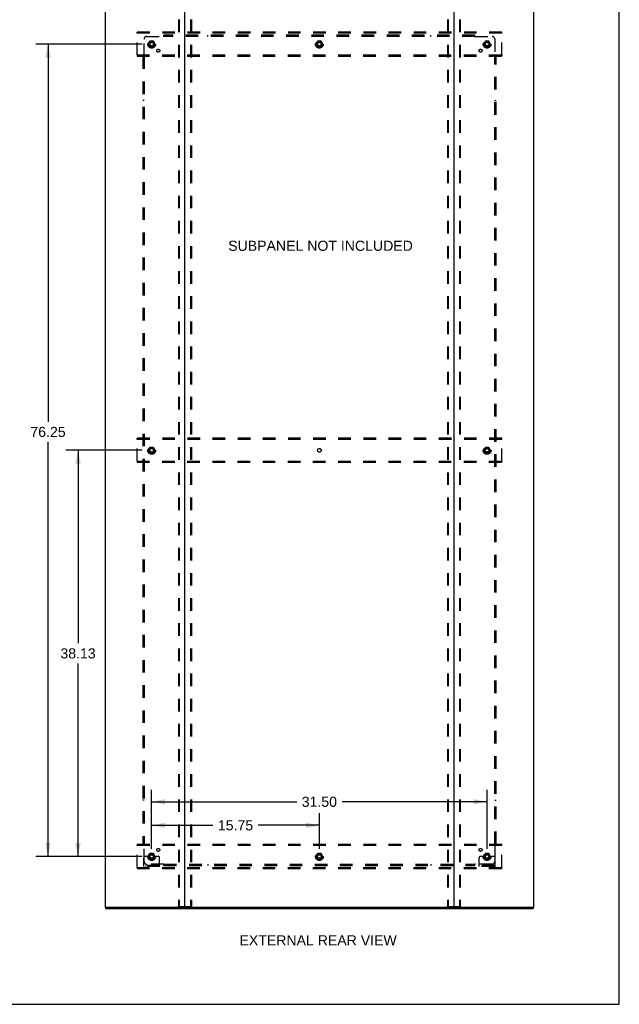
# Model space of a CAD drawing. Header units: inches. Extents: x 0 to 215, y 0 to 139.
# Tile 93 of 96: x 158 to 215, y 0 to 92. Entities that reach past the tile are written whole.
import ezdxf

# ---------------------------------------------------------------- set-up
doc = ezdxf.new("R2010")
doc.units = ezdxf.units.IN
doc.header["$LTSCALE"] = 11.804375
doc.header["$MEASUREMENT"] = 0
doc.linetypes.add('DOT', pattern=[0.2, 0.1, -0.1])
doc.linetypes.add('HIDDEN', pattern=[0.2, 0.1, -0.1])
doc.layers.get('0').update_dxf_attribs({"linetype": 'CONTINUOUS'})
for name, color, linetype in [('DEFAULT_2', 8, 'HIDDEN'), ('DIMENSIONS', 7, 'CONTINUOUS'), ('SUBPANEL', 7, 'CONTINUOUS')]:
    doc.layers.add(name, color=color, linetype=linetype)
doc.styles.get("Standard").update_dxf_attribs({"font": 'arial.ttf'})
doc.dimstyles.new('DIMSTYLE_1', dxfattribs={"dimtxt": 0.946875, "dimasz": 1.2625, "dimexe": 0.09, "dimexo": 0.07, "dimgap": 0.0375, "dimtad": 0, "dimtih": 1, "dimtoh": 1, "dimzin": 4, "dimdsep": 46, "dimtxsty": 'Standard', "dimblk": '_FILLED', "dimblk1": '_FILLED', "dimblk2": '_FILLED', "dimcen": 0.09, "dimadec": 3, "dimazin": 1, "dimtfac": 1, "dimtdec": 3, "dimtofl": 0, "dimtmove": 0, "dimatfit": 3, "dimldrblk": '_FILLED', "dimfxl": 0, "dimtolj": 1, "dimtzin": 4, "dimarcsym": 0})

# ---------------------------------------------------------------- blocks, each defined once
blk = doc.blocks.new('_FILLED')
at = {"color": 0, "linetype": 'ByBlock'}
blk.add_solid([(0, 0), (-1, 0.2), (-1, -0.2)], dxfattribs=at)
blk = doc.blocks.new('*D3')
at = {"layer": 'DIMENSIONS', "color": 2, "linetype": 'Continuous'}
for p, q in [((170.707, 14.595), (170.707, 17.936)), ((186.457, 14.595), (186.457, 17.936)), ((170.707, 16.8), (176.454, 16.8)), ((186.457, 16.8), (180.71, 16.8))]:
    blk.add_line(p, q, dxfattribs=at)
at = {"layer": 'DIMENSIONS', "color": 2, "linetype": 'Continuous', "xscale": 1.2625, "yscale": 1.2625, "zscale": 1.2625, "rotation": 180}
blk.add_blockref('_FILLED', (170.707, 16.8), dxfattribs=at)
at = {"layer": 'DIMENSIONS', "color": 2, "linetype": 'Continuous', "xscale": 1.2625, "yscale": 1.2625, "zscale": 1.2625}
blk.add_blockref('_FILLED', (186.457, 16.8), dxfattribs=at)
at = {"layer": 'DIMENSIONS', "color": 2, "linetype": 'Continuous', "insert": (178.582, 17.273), "char_height": 0.9469, "width": 3.30878, "attachment_point": 2, "line_spacing_factor": 0.9}
blk.add_mtext('15.75', dxfattribs=at)
blk = doc.blocks.new('*D4')
at = {"layer": 'DIMENSIONS', "color": 2, "linetype": 'Continuous'}
for p, q in [((169.824, 90.126), (159.836, 90.126)), ((160.973, 90.126), (160.973, 54.673)), ((160.973, 13.876), (160.973, 52.78)), ((169.824, 13.876), (159.836, 13.876))]:
    blk.add_line(p, q, dxfattribs=at)
at = {"layer": 'DIMENSIONS', "color": 2, "linetype": 'Continuous', "xscale": 1.2625, "yscale": 1.2625, "zscale": 1.2625}
for p, rotation in [((160.973, 90.126), 90), ((160.973, 13.876), 270)]:
    blk.add_blockref('_FILLED', p, dxfattribs=dict(at, rotation=rotation))
at = {"layer": 'DIMENSIONS', "color": 2, "linetype": 'Continuous', "insert": (160.973, 54.2), "char_height": 0.9469, "width": 3.30878, "attachment_point": 2, "line_spacing_factor": 0.9}
blk.add_mtext('76.25', dxfattribs=at)
blk = doc.blocks.new('*D5')
at = {"layer": 'DIMENSIONS', "color": 2, "linetype": 'Continuous'}
for p, q in [((170.707, 14.595), (170.707, 20.146)), ((202.207, 14.595), (202.207, 20.146)), ((170.707, 19.009), (184.329, 19.009)), ((202.207, 19.009), (188.585, 19.009))]:
    blk.add_line(p, q, dxfattribs=at)
at = {"layer": 'DIMENSIONS', "color": 2, "linetype": 'Continuous', "xscale": 1.2625, "yscale": 1.2625, "zscale": 1.2625, "rotation": 180}
blk.add_blockref('_FILLED', (170.707, 19.009), dxfattribs=at)
at = {"layer": 'DIMENSIONS', "color": 2, "linetype": 'Continuous', "xscale": 1.2625, "yscale": 1.2625, "zscale": 1.2625}
blk.add_blockref('_FILLED', (202.207, 19.009), dxfattribs=at)
at = {"layer": 'DIMENSIONS', "color": 2, "linetype": 'Continuous', "insert": (186.457, 19.483), "char_height": 0.9469, "width": 3.30878, "attachment_point": 2, "line_spacing_factor": 0.9}
blk.add_mtext('31.50', dxfattribs=at)
blk = doc.blocks.new('*D6')
at = {"layer": 'DIMENSIONS', "color": 2, "linetype": 'Continuous'}
for p, q in [((169.824, 52.001), (162.656, 52.001)), ((163.792, 52.001), (163.792, 33.885)), ((163.792, 13.876), (163.792, 31.991)), ((169.824, 13.876), (162.656, 13.876))]:
    blk.add_line(p, q, dxfattribs=at)
at = {"layer": 'DIMENSIONS', "color": 2, "linetype": 'Continuous', "xscale": 1.2625, "yscale": 1.2625, "zscale": 1.2625}
for p, rotation in [((163.792, 52.001), 90), ((163.792, 13.876), 270)]:
    blk.add_blockref('_FILLED', p, dxfattribs=dict(at, rotation=rotation))
at = {"layer": 'DIMENSIONS', "color": 2, "linetype": 'Continuous', "insert": (163.792, 33.412), "char_height": 0.9469, "width": 3.30878, "attachment_point": 2, "line_spacing_factor": 0.9}
blk.add_mtext('38.13', dxfattribs=at)

msp = doc.modelspace()

# ---------------------------------------------------------------- linework, layer by layer
at = {"color": 7, "linetype": 'Continuous'}
for p, q in [((214.625, 0), (214.625, 138.875)), ((166.384, 9.105), (166.384, 9.001)), ((166.393, 9.105), (166.422, 9.105)), ((173.792, 9.105), (199.122, 9.105)), ((206.492, 9.105), (206.521, 9.105)), ((206.53, 9.105), (206.53, 9.001)), ((0, 0), (214.625, 0))]:
    msp.add_line(p, q, dxfattribs=at)
at = {"color": 3, "linetype": 'Continuous'}
for p, q in [((166.332, 94.897), (166.332, 9.105)), ((173.832, 9.145), (173.832, 94.857)), ((199.082, 94.857), (199.082, 9.145)), ((206.582, 9.105), (206.582, 94.897)), ((166.393, 9.105), (166.332, 9.105)), ((166.384, 9.001), (206.53, 9.001)), ((166.422, 9.105), (173.792, 9.105)), ((199.122, 9.105), (206.492, 9.105)), ((206.521, 9.105), (206.582, 9.105))]:
    msp.add_line(p, q, dxfattribs=at)
for centre, start, end in [((173.792, 9.145), 270, 360), ((199.122, 9.145), 180, 270)]:
    msp.add_arc(centre, 0.04, start, end, dxfattribs=at)
at = {"color": 7, "linetype": 'Continuous'}
for centre, start, end in [((173.872, 9.145), 180, 270), ((199.042, 9.145), 270, 360)]:
    msp.add_arc(centre, 0.04, start, end, dxfattribs=at)
at = {"layer": 'DEFAULT_2', "color": 8, "linetype": 'HIDDEN'}
for p, q in [((173.228, 94.783), (173.228, 9.218)), ((173.302, 94.783), (173.302, 9.218)), ((174.363, 94.783), (174.363, 9.218)), ((174.436, 94.783), (174.436, 9.218)), ((198.478, 94.783), (198.478, 9.218)), ((198.552, 94.783), (198.552, 9.218)), ((199.613, 94.783), (199.613, 9.218)), ((199.686, 94.783), (199.686, 9.218)), ((169.332, 91.147), (169.332, 91.251)), ((203.582, 91.251), (169.332, 91.251)), ((169.332, 89.105), (169.332, 91.147)), ((203.582, 91.147), (169.332, 91.147)), ((203.582, 91.147), (203.582, 91.251)), ((203.582, 89.105), (203.582, 91.147)), ((170.544, 90.398), (170.39, 90.131)), ((170.39, 90.121), (170.544, 89.853)), ((170.862, 90.403), (170.553, 90.403)), ((170.862, 89.848), (170.553, 89.848)), ((171.025, 90.131), (170.87, 90.398)), ((170.87, 89.853), (171.025, 90.121)), ((186.294, 90.398), (186.14, 90.131)), ((186.14, 90.121), (186.294, 89.853)), ((186.612, 90.403), (186.303, 90.403)), ((186.612, 89.848), (186.303, 89.848)), ((186.775, 90.131), (186.62, 90.398)), ((186.62, 89.853), (186.775, 90.121)), ((202.044, 90.398), (201.89, 90.131)), ((201.89, 90.121), (202.044, 89.853)), ((202.362, 90.403), (202.053, 90.403)), ((202.362, 89.848), (202.053, 89.848)), ((202.525, 90.131), (202.37, 90.398)), ((202.37, 89.853), (202.525, 90.121)), ((169.332, 89.105), (169.332, 89.001)), ((169.332, 89.105), (203.582, 89.105)), ((169.332, 89.001), (203.582, 89.001)), ((203.582, 89.105), (203.582, 89.001)), ((169.332, 53.022), (169.332, 53.126)), ((203.582, 53.126), (169.332, 53.126)), ((169.332, 50.98), (169.332, 53.022)), ((203.582, 53.022), (169.332, 53.022)), ((203.582, 53.022), (203.582, 53.126)), ((203.582, 50.98), (203.582, 53.022)), ((170.544, 52.273), (170.39, 52.006)), ((170.39, 51.996), (170.544, 51.728)), ((170.862, 52.278), (170.553, 52.278)), ((171.025, 52.006), (170.87, 52.273)), ((170.87, 51.728), (171.025, 51.996)), ((202.044, 52.273), (201.89, 52.006)), ((201.89, 51.996), (202.044, 51.728)), ((202.362, 52.278), (202.053, 52.278)), ((202.525, 52.006), (202.37, 52.273)), ((202.37, 51.728), (202.525, 51.996)), ((169.332, 50.98), (169.332, 50.876)), ((169.332, 50.98), (203.582, 50.98)), ((169.332, 50.876), (203.582, 50.876)), ((170.862, 51.723), (170.553, 51.723)), ((202.362, 51.723), (202.053, 51.723)), ((203.582, 50.98), (203.582, 50.876)), ((203.582, 15.001), (169.332, 15.001)), ((169.332, 14.897), (169.332, 15.001)), ((203.582, 14.897), (169.332, 14.897)), ((169.332, 12.855), (169.332, 14.897)), ((203.582, 14.897), (203.582, 15.001)), ((203.582, 12.855), (203.582, 14.897)), ((170.171, 13.876), (170.082, 13.876)), ((170.293, 13.876), (170.171, 13.876)), ((170.532, 13.876), (170.293, 13.876)), ((170.544, 14.148), (170.39, 13.881)), ((170.39, 13.871), (170.544, 13.603)), ((170.862, 14.153), (170.553, 14.153)), ((171.025, 13.881), (170.87, 14.148)), ((170.87, 13.603), (171.025, 13.871)), ((170.882, 13.876), (171.122, 13.876)), ((171.243, 13.876), (171.122, 13.876)), ((171.332, 13.876), (171.243, 13.876)), ((186.294, 14.148), (186.14, 13.881)), ((186.14, 13.871), (186.294, 13.603)), ((186.612, 14.153), (186.303, 14.153)), ((186.775, 13.881), (186.62, 14.148)), ((186.62, 13.603), (186.775, 13.871)), ((201.671, 13.876), (201.582, 13.876)), ((201.793, 13.876), (201.671, 13.876)), ((202.032, 13.876), (201.793, 13.876)), ((202.044, 14.148), (201.89, 13.881)), ((201.89, 13.871), (202.044, 13.603)), ((202.362, 14.153), (202.053, 14.153)), ((202.525, 13.881), (202.37, 14.148)), ((202.37, 13.603), (202.525, 13.871)), ((202.382, 13.876), (202.622, 13.876)), ((202.743, 13.876), (202.622, 13.876)), ((202.832, 13.876), (202.743, 13.876)), ((169.957, 12.928), (169.957, 13.751)), ((171.457, 13.032), (169.957, 13.032)), ((170.204, 12.928), (170.204, 13.032)), ((170.46, 12.928), (170.46, 13.032)), ((170.862, 13.598), (170.553, 13.598)), ((170.954, 12.928), (170.954, 13.032)), ((171.21, 12.928), (171.21, 13.032)), ((171.457, 12.928), (171.457, 13.751)), ((186.612, 13.598), (186.303, 13.598)), ((201.457, 12.928), (201.457, 13.751)), ((202.957, 13.032), (201.457, 13.032)), ((201.704, 12.928), (201.704, 13.032)), ((201.96, 12.928), (201.96, 13.032)), ((202.362, 13.598), (202.053, 13.598)), ((202.454, 12.928), (202.454, 13.032)), ((202.71, 12.928), (202.71, 13.032)), ((202.957, 12.928), (202.957, 13.751)), ((169.332, 12.855), (203.582, 12.855)), ((169.332, 12.855), (169.332, 12.751)), ((169.332, 12.751), (203.582, 12.751)), ((171.457, 12.928), (169.957, 12.928)), ((202.957, 12.928), (201.457, 12.928)), ((203.582, 12.855), (203.582, 12.751)), ((173.25, 9.188), (174.415, 9.188)), ((198.5, 9.188), (199.665, 9.188))]:
    msp.add_line(p, q, dxfattribs=at)
for points in [[(173.25, 9.188), (173.244, 9.189), (173.239, 9.192), (173.235, 9.197), (173.231, 9.203), (173.229, 9.21), (173.228, 9.218)], [(173.302, 9.218), (173.303, 9.21), (173.305, 9.203), (173.308, 9.197), (173.313, 9.192), (173.318, 9.189), (173.323, 9.188)], [(174.341, 9.188), (174.347, 9.189), (174.352, 9.192), (174.356, 9.197), (174.36, 9.203), (174.362, 9.21), (174.363, 9.218)], [(174.436, 9.218), (174.435, 9.21), (174.433, 9.203), (174.43, 9.197), (174.426, 9.192), (174.421, 9.189), (174.415, 9.188)], [(198.5, 9.188), (198.494, 9.189), (198.489, 9.192), (198.485, 9.197), (198.481, 9.203), (198.479, 9.21), (198.478, 9.218)], [(198.552, 9.218), (198.553, 9.21), (198.555, 9.203), (198.558, 9.197), (198.563, 9.192), (198.568, 9.189), (198.573, 9.188)], [(199.591, 9.188), (199.597, 9.189), (199.602, 9.192), (199.606, 9.197), (199.61, 9.203), (199.612, 9.21), (199.613, 9.218)], [(199.686, 9.218), (199.685, 9.21), (199.683, 9.203), (199.68, 9.197), (199.676, 9.192), (199.671, 9.189), (199.665, 9.188)]]:
    msp.add_lwpolyline(points, dxfattribs=at)
for centre, radius in [((170.707, 90.126), 0.372), ((170.707, 90.126), 0.356), ((170.707, 90.126), 0.312), ((170.707, 90.126), 0.204), ((170.707, 90.126), 0.188), ((170.707, 90.126), 0.183), ((170.707, 90.126), 0.165), ((186.457, 90.126), 0.372), ((186.457, 90.126), 0.356), ((186.457, 90.126), 0.312), ((186.457, 90.126), 0.204), ((186.457, 90.126), 0.188), ((186.457, 90.126), 0.183), ((186.457, 90.126), 0.165), ((202.207, 90.126), 0.372), ((202.207, 90.126), 0.356), ((202.207, 90.126), 0.312), ((202.207, 90.126), 0.204), ((202.207, 90.126), 0.188), ((202.207, 90.126), 0.183), ((202.207, 90.126), 0.165), ((170.707, 52.001), 0.372), ((170.707, 52.001), 0.356), ((170.707, 52.001), 0.312), ((170.707, 52.001), 0.204), ((170.707, 52.001), 0.188), ((170.707, 52.001), 0.183), ((170.707, 52.001), 0.165), ((202.207, 52.001), 0.372), ((202.207, 52.001), 0.356), ((202.207, 52.001), 0.312), ((202.207, 52.001), 0.204), ((202.207, 52.001), 0.188), ((202.207, 52.001), 0.183), ((202.207, 52.001), 0.165), ((170.707, 13.876), 0.372), ((170.707, 13.876), 0.356), ((170.707, 13.876), 0.312), ((170.707, 13.876), 0.204), ((170.707, 13.876), 0.188), ((170.707, 13.876), 0.183), ((170.707, 13.876), 0.165), ((186.457, 13.876), 0.372), ((186.457, 13.876), 0.356), ((186.457, 13.876), 0.312), ((186.457, 13.876), 0.204), ((186.457, 13.876), 0.188), ((186.457, 13.876), 0.183), ((186.457, 13.876), 0.165), ((202.207, 13.876), 0.372), ((202.207, 13.876), 0.356), ((202.207, 13.876), 0.312), ((202.207, 13.876), 0.204), ((202.207, 13.876), 0.188), ((202.207, 13.876), 0.183), ((202.207, 13.876), 0.165)]:
    msp.add_circle(centre, radius, dxfattribs=at)
at = {"layer": 'DEFAULT_2', "color": 8, "linetype": 'DOT'}
for centre in [(170.707, 90.126), (186.457, 90.126), (202.207, 90.126), (170.707, 52.001), (186.457, 52.001), (202.207, 52.001), (170.707, 13.876), (186.457, 13.876), (202.207, 13.876)]:
    msp.add_circle(centre, 0.17, dxfattribs=at)
at = {"layer": 'DEFAULT_2', "color": 8, "linetype": 'HIDDEN'}
for centre, radius, start, end in [((170.398, 90.126), 0.01, 150.01268, 209.98829), ((170.553, 90.393), 0.01, 90.01235, 149.98915), ((170.553, 89.858), 0.01, 210.01204, 269.98872), ((170.862, 90.393), 0.01, 30.01204, 89.98872), ((170.862, 89.858), 0.01, 270.01235, 329.98915), ((171.016, 90.126), 0.01, 330.01268, 29.98829), ((186.148, 90.126), 0.01, 150.01268, 209.98829), ((186.303, 90.393), 0.01, 90.01235, 149.98915), ((186.303, 89.858), 0.01, 210.01204, 269.98872), ((186.612, 90.393), 0.01, 30.01204, 89.98872), ((186.612, 89.858), 0.01, 270.01235, 329.98915), ((186.766, 90.126), 0.01, 330.01268, 29.98829), ((201.898, 90.126), 0.01, 150.01268, 209.98829), ((202.053, 90.393), 0.01, 90.01235, 149.98915), ((202.053, 89.858), 0.01, 210.01204, 269.98872), ((202.362, 90.393), 0.01, 30.01204, 89.98872), ((202.362, 89.858), 0.01, 270.01235, 329.98915), ((202.516, 90.126), 0.01, 330.01268, 29.98829), ((170.398, 52.001), 0.01, 150.01268, 209.98829), ((170.553, 52.268), 0.01, 90.01235, 149.98915), ((170.862, 52.268), 0.01, 30.01204, 89.98872), ((171.016, 52.001), 0.01, 330.01268, 29.98829), ((201.898, 52.001), 0.01, 150.01268, 209.98829), ((202.053, 52.268), 0.01, 90.01235, 149.98915), ((202.362, 52.268), 0.01, 30.01204, 89.98872), ((202.516, 52.001), 0.01, 330.01268, 29.98829), ((170.553, 51.733), 0.01, 210.01204, 269.98872), ((170.862, 51.733), 0.01, 270.01235, 329.98915), ((202.053, 51.733), 0.01, 210.01204, 269.98872), ((202.362, 51.733), 0.01, 270.01235, 329.98915), ((170.082, 13.751), 0.125, 90, 180), ((170.398, 13.876), 0.01, 150.01268, 209.98829), ((170.707, 13.876), 0.175, 180, 360), ((170.553, 14.143), 0.01, 90.01235, 149.98915), ((170.862, 14.143), 0.01, 30.01204, 89.98872), ((171.016, 13.876), 0.01, 330.01268, 29.98829), ((171.332, 13.751), 0.125, 0, 90), ((186.148, 13.876), 0.01, 150.01268, 209.98829), ((186.303, 14.143), 0.01, 90.01235, 149.98915), ((186.612, 14.143), 0.01, 30.01204, 89.98872), ((186.766, 13.876), 0.01, 330.01268, 29.98829), ((201.582, 13.751), 0.125, 90, 180), ((201.898, 13.876), 0.01, 150.01268, 209.98829), ((202.207, 13.876), 0.175, 180, 360), ((202.053, 14.143), 0.01, 90.01235, 149.98915), ((202.362, 14.143), 0.01, 30.01204, 89.98872), ((202.516, 13.876), 0.01, 330.01268, 29.98829), ((202.832, 13.751), 0.125, 0, 90), ((170.553, 13.608), 0.01, 210.01204, 269.98872), ((170.862, 13.608), 0.01, 270.01235, 329.98915), ((186.303, 13.608), 0.01, 210.01204, 269.98872), ((186.612, 13.608), 0.01, 270.01235, 329.98915), ((202.053, 13.608), 0.01, 210.01204, 269.98872), ((202.362, 13.608), 0.01, 270.01235, 329.98915)]:
    msp.add_arc(centre, radius, start, end, dxfattribs=at)
at = {"layer": 'SUBPANEL', "color": 8, "linetype": 'HIDDEN'}
for p, q in [((169.989, 89.005), (169.989, 90.595)), ((170.239, 90.845), (171.828, 90.845)), ((171.847, 90.863), (171.84, 90.857)), ((171.864, 90.804), (171.864, 90.97)), ((201.051, 90.97), (171.864, 90.97)), ((201.051, 90.845), (171.864, 90.845)), ((175.989, 90.845), (175.989, 90.97)), ((196.926, 90.845), (196.926, 90.97)), ((201.051, 90.804), (201.051, 90.97)), ((201.086, 90.845), (202.676, 90.845)), ((202.926, 90.595), (202.926, 89.005)), ((169.864, 88.97), (169.864, 15.032)), ((169.864, 88.97), (170.029, 88.97)), ((169.989, 88.97), (169.989, 15.032)), ((202.885, 88.97), (203.051, 88.97)), ((202.926, 15.032), (202.926, 88.97)), ((202.945, 88.987), (202.938, 88.993)), ((203.051, 15.032), (203.051, 88.97)), ((169.989, 84.845), (169.864, 84.845)), ((202.926, 84.845), (203.051, 84.845)), ((169.989, 19.157), (169.864, 19.157)), ((202.926, 19.157), (203.051, 19.157)), ((169.864, 15.032), (170.029, 15.032)), ((169.97, 15.015), (169.976, 15.009)), ((169.989, 13.407), (169.989, 14.997)), ((202.885, 15.032), (203.051, 15.032)), ((202.926, 14.997), (202.926, 13.407)), ((171.828, 13.157), (170.239, 13.157)), ((171.864, 13.032), (171.864, 13.198)), ((171.864, 13.157), (201.051, 13.157)), ((171.864, 13.032), (201.051, 13.032)), ((175.989, 13.157), (175.989, 13.032)), ((196.926, 13.157), (196.926, 13.032)), ((201.051, 13.032), (201.051, 13.198)), ((201.068, 13.138), (201.075, 13.145)), ((202.676, 13.157), (201.086, 13.157))]:
    msp.add_line(p, q, dxfattribs=at)
for points in [[(171.84, 90.857), (171.838, 90.855), (171.836, 90.853), (171.835, 90.851), (171.833, 90.849), (171.831, 90.848), (171.83, 90.846), (171.828, 90.845)], [(171.841, 90.825), (171.838, 90.83), (171.837, 90.832), (171.836, 90.835), (171.834, 90.837), (171.833, 90.839), (171.831, 90.841), (171.83, 90.843), (171.828, 90.845)], [(171.864, 90.804), (171.862, 90.804), (171.86, 90.805), (171.858, 90.806), (171.857, 90.807), (171.855, 90.808), (171.854, 90.809), (171.852, 90.811), (171.851, 90.812), (171.849, 90.814), (171.848, 90.815), (171.846, 90.817), (171.845, 90.819), (171.844, 90.821), (171.842, 90.823), (171.841, 90.825)], [(171.864, 90.883), (171.862, 90.881), (171.86, 90.879), (171.859, 90.877), (171.857, 90.875), (171.856, 90.873), (171.854, 90.871), (171.853, 90.87), (171.851, 90.868), (171.85, 90.866), (171.848, 90.865), (171.847, 90.863)], [(201.051, 90.883), (201.053, 90.881), (201.054, 90.879), (201.056, 90.877), (201.057, 90.875), (201.059, 90.873), (201.061, 90.871), (201.062, 90.87), (201.064, 90.868), (201.065, 90.866), (201.067, 90.865), (201.068, 90.863)], [(201.051, 90.804), (201.053, 90.804), (201.055, 90.805), (201.056, 90.806), (201.058, 90.807), (201.059, 90.808), (201.061, 90.809), (201.062, 90.811), (201.064, 90.812), (201.065, 90.814), (201.067, 90.815), (201.068, 90.817), (201.069, 90.819), (201.071, 90.821), (201.072, 90.823), (201.073, 90.825), (201.076, 90.83)], [(201.068, 90.863), (201.075, 90.857), (201.076, 90.855), (201.078, 90.853), (201.08, 90.851), (201.082, 90.849), (201.084, 90.848), (201.085, 90.846), (201.086, 90.845)], [(201.076, 90.83), (201.078, 90.832), (201.079, 90.835), (201.081, 90.837), (201.082, 90.839), (201.084, 90.841), (201.085, 90.843), (201.086, 90.845)], [(169.95, 88.97), (169.952, 88.971), (169.954, 88.973), (169.956, 88.974), (169.958, 88.976), (169.96, 88.977), (169.962, 88.979), (169.964, 88.981), (169.965, 88.982), (169.967, 88.984), (169.968, 88.985), (169.97, 88.987)], [(169.97, 88.987), (169.976, 88.993), (169.978, 88.995), (169.98, 88.997), (169.982, 88.999), (169.984, 89), (169.985, 89.002), (169.987, 89.004), (169.989, 89.005)], [(170.003, 88.995), (170.001, 88.996), (169.999, 88.998), (169.996, 88.999), (169.994, 89.001), (169.992, 89.002), (169.99, 89.004), (169.989, 89.005)], [(170.029, 88.97), (170.029, 88.971), (170.028, 88.973), (170.027, 88.975), (170.026, 88.976), (170.025, 88.978), (170.024, 88.979), (170.023, 88.981), (170.021, 88.983), (170.019, 88.984), (170.018, 88.985), (170.016, 88.987), (170.014, 88.988), (170.012, 88.989), (170.01, 88.991), (170.008, 88.992), (170.003, 88.995)], [(202.885, 88.97), (202.886, 88.971), (202.887, 88.973), (202.887, 88.975), (202.888, 88.976), (202.889, 88.978), (202.891, 88.979), (202.892, 88.981), (202.894, 88.983), (202.895, 88.984), (202.897, 88.985), (202.899, 88.987), (202.9, 88.988), (202.902, 88.989), (202.905, 88.991), (202.907, 88.992)], [(202.907, 88.992), (202.911, 88.995), (202.914, 88.996), (202.916, 88.998), (202.918, 88.999), (202.92, 89.001), (202.923, 89.002), (202.924, 89.004), (202.926, 89.005)], [(202.938, 88.993), (202.936, 88.995), (202.935, 88.997), (202.933, 88.999), (202.931, 89), (202.929, 89.002), (202.928, 89.004), (202.926, 89.005)], [(202.965, 88.97), (202.962, 88.971), (202.96, 88.973), (202.958, 88.974), (202.956, 88.976), (202.954, 88.977), (202.953, 88.979), (202.951, 88.981), (202.949, 88.982), (202.948, 88.984), (202.946, 88.985), (202.945, 88.987)], [(169.95, 15.032), (169.952, 15.03), (169.954, 15.029), (169.956, 15.027), (169.958, 15.026), (169.96, 15.024), (169.962, 15.023), (169.964, 15.021), (169.965, 15.02), (169.967, 15.018), (169.968, 15.017), (169.97, 15.015)], [(169.976, 15.009), (169.978, 15.007), (169.98, 15.005), (169.982, 15.003), (169.984, 15.001), (169.985, 15), (169.987, 14.998), (169.989, 14.997)], [(170.008, 15.01), (170.003, 15.007), (170.001, 15.005), (169.999, 15.004), (169.996, 15.003), (169.994, 15.001), (169.992, 15), (169.99, 14.998), (169.989, 14.997)], [(170.029, 15.032), (170.029, 15.03), (170.028, 15.029), (170.027, 15.027), (170.026, 15.025), (170.025, 15.024), (170.024, 15.022), (170.023, 15.021), (170.021, 15.019), (170.019, 15.018), (170.018, 15.016), (170.016, 15.015), (170.014, 15.014), (170.012, 15.012), (170.01, 15.011), (170.008, 15.01)], [(202.885, 15.032), (202.886, 15.03), (202.887, 15.029), (202.887, 15.027), (202.888, 15.025), (202.889, 15.024), (202.891, 15.022), (202.892, 15.021), (202.894, 15.019), (202.895, 15.018), (202.897, 15.016), (202.899, 15.015), (202.9, 15.014), (202.902, 15.012), (202.905, 15.011), (202.907, 15.01), (202.911, 15.007)], [(202.911, 15.007), (202.914, 15.005), (202.916, 15.004), (202.918, 15.003), (202.92, 15.001), (202.923, 15), (202.924, 14.998), (202.926, 14.997)], [(202.945, 15.015), (202.938, 15.009), (202.936, 15.007), (202.935, 15.005), (202.933, 15.003), (202.931, 15.001), (202.929, 15), (202.928, 14.998), (202.926, 14.997)], [(202.965, 15.032), (202.962, 15.03), (202.96, 15.029), (202.958, 15.027), (202.956, 15.026), (202.954, 15.024), (202.953, 15.023), (202.951, 15.021), (202.949, 15.02), (202.948, 15.018), (202.946, 15.017), (202.945, 15.015)], [(171.838, 13.172), (171.837, 13.169), (171.836, 13.167), (171.834, 13.165), (171.833, 13.163), (171.831, 13.161), (171.83, 13.159), (171.828, 13.157)], [(171.847, 13.138), (171.84, 13.145), (171.838, 13.147), (171.836, 13.149), (171.835, 13.15), (171.833, 13.152), (171.831, 13.154), (171.83, 13.156), (171.828, 13.157)], [(171.864, 13.198), (171.862, 13.197), (171.86, 13.197), (171.858, 13.196), (171.857, 13.195), (171.855, 13.194), (171.854, 13.192), (171.852, 13.191), (171.851, 13.19), (171.849, 13.188), (171.848, 13.186), (171.846, 13.185), (171.845, 13.183), (171.844, 13.181), (171.842, 13.179), (171.841, 13.176), (171.838, 13.172)], [(171.864, 13.119), (171.862, 13.121), (171.86, 13.123), (171.859, 13.125), (171.857, 13.127), (171.856, 13.129), (171.854, 13.13), (171.853, 13.132), (171.851, 13.134), (171.85, 13.135), (171.848, 13.137), (171.847, 13.138)], [(201.051, 13.198), (201.053, 13.197), (201.055, 13.197), (201.056, 13.196), (201.058, 13.195), (201.059, 13.194), (201.061, 13.192), (201.062, 13.191), (201.064, 13.19), (201.065, 13.188), (201.067, 13.186), (201.068, 13.185), (201.069, 13.183), (201.071, 13.181), (201.072, 13.179), (201.073, 13.176)], [(201.051, 13.119), (201.053, 13.121), (201.054, 13.123), (201.056, 13.125), (201.057, 13.127), (201.059, 13.129), (201.061, 13.13), (201.062, 13.132), (201.064, 13.134), (201.065, 13.135), (201.067, 13.137), (201.068, 13.138)], [(201.073, 13.176), (201.076, 13.172), (201.078, 13.169), (201.079, 13.167), (201.081, 13.165), (201.082, 13.163), (201.084, 13.161), (201.085, 13.159), (201.086, 13.157)], [(201.075, 13.145), (201.076, 13.147), (201.078, 13.149), (201.08, 13.15), (201.082, 13.152), (201.084, 13.154), (201.085, 13.156), (201.086, 13.157)]]:
    msp.add_lwpolyline(points, dxfattribs=at)
for centre, radius in [((170.707, 90.126), 0.25), ((171.326, 89.507), 0.141), ((186.457, 90.126), 0.25), ((201.589, 89.507), 0.141), ((202.207, 90.126), 0.25), ((170.707, 52.001), 0.25), ((202.207, 52.001), 0.25), ((170.707, 13.876), 0.25), ((171.326, 14.495), 0.141), ((186.457, 13.876), 0.25), ((201.589, 14.495), 0.141), ((202.207, 13.876), 0.25)]:
    msp.add_circle(centre, radius, dxfattribs=at)
for centre, start, end in [((170.239, 90.595), 90, 180), ((202.676, 90.595), 0, 90), ((170.239, 13.407), 180, 270), ((202.676, 13.407), 270, 360)]:
    msp.add_arc(centre, 0.25, start, end, dxfattribs=at)

# ---------------------------------------------------------------- texts
at = {"layer": 'DIMENSIONS', "color": 2, "linetype": 'Continuous', "char_height": 0.94688, "attachment_point": 2, "line_spacing_factor": 0.9}
for s, insert, width in [('SUBPANEL NOT INCLUDED', (186.564, 71.67), 17.31479), ('EXTERNAL REAR VIEW', (186.337, 6.481), 14.74168)]:
    msp.add_mtext(s, dxfattribs=dict(at, insert=insert, width=width))

# ---------------------------------------------------------------- dimensions: what is measured, and where the dimension line sits
at = {"layer": 'DIMENSIONS', "color": 2, "linetype": 'Continuous'}
for base, p1, p2, angle, picture, middle in [((160.973, 90.126), (169.894, 13.876), (169.894, 90.126), 90, '*D4', (160.976, 53.721)), ((163.791954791, 13.875841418), (169.893560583, 52.000841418), (169.893560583, 13.875841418), 270, '*D6', (163.789947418, 32.933061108))]:
    dim = msp.add_linear_dim(base=base, p1=p1, p2=p2, angle=angle, dimstyle='DIMSTYLE_1', dxfattribs=at)
    dim.commit()
    dim.dimension.update_dxf_attribs({"geometry": picture, "text_midpoint": middle, "dimtype": 160})
for base, p2, picture, middle in [((202.207, 19.009), (202.207, 14.525), '*D5', (186.455, 19.004)), ((186.457, 16.8), (186.457, 14.525), '*D3', (178.626, 16.794))]:
    dim = msp.add_linear_dim(base=base, p1=(170.707, 14.525), p2=p2, dimstyle='DIMSTYLE_1', dxfattribs=at)
    dim.commit()
    dim.dimension.update_dxf_attribs({"geometry": picture, "text_midpoint": middle, "dimtype": 160})

doc.saveas('drawing.dxf')
